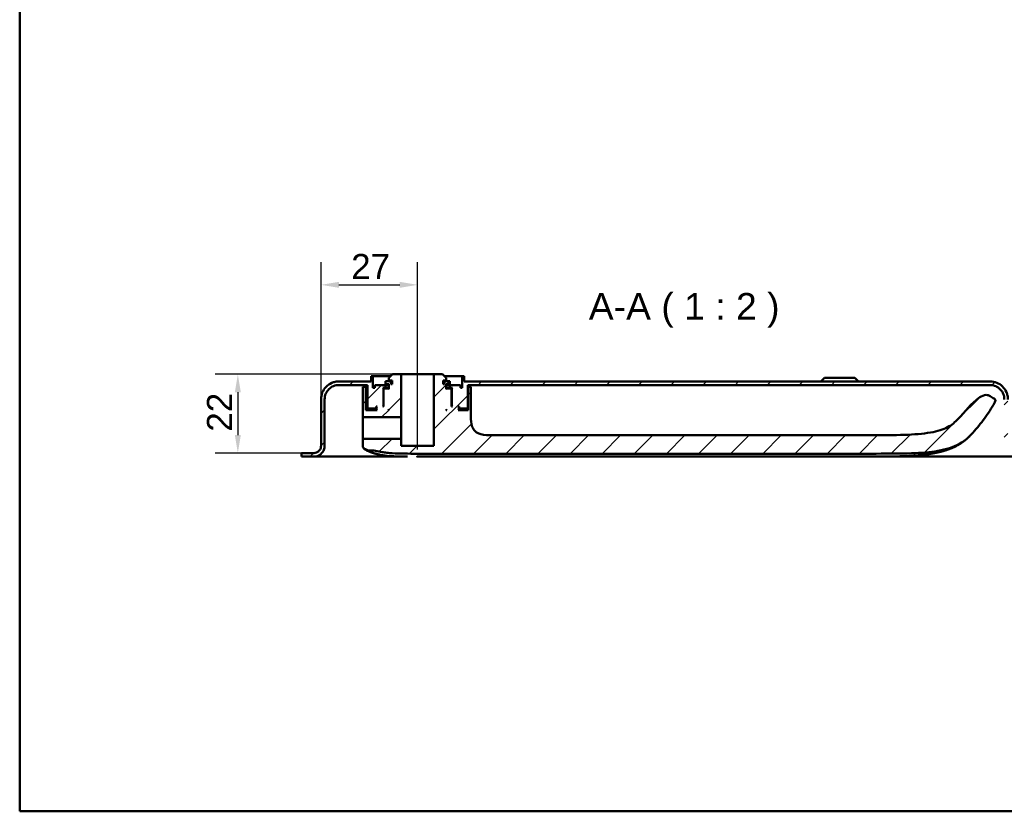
# Model space of a CAD drawing. Header units: millimetres. Extents: x 20 to 833, y 20 to 574.
# Tile 1 of 12: x 20 to 295, y 20 to 241. Entities that reach past the tile are written whole.
import ezdxf

# ---------------------------------------------------------------- set-up
doc = ezdxf.new("R2010")
doc.units = ezdxf.units.MM
doc.header["$LTSCALE"] = 2
for name, color, linetype, lineweight in [('Bemaßungen(DIN)', 7, 'Continuous', 25), ('Mittellinie(DIN)', 7, 'Continuous', 25), ('Sichtbare Kanten(DIN)', 7, 'Continuous', 50), ('Skizziergeometrie(DIN)', 7, 'Continuous', 50), ('Symbole(DIN)', 7, 'Continuous', 25)]:
    doc.layers.add(name, color=color, linetype=linetype, lineweight=lineweight)
doc.layers.add('Schraffur', color=179, linetype='Continuous', lineweight=9, true_color=0x1e1e47)
doc.styles.add('Aktuell-DINGroßer Text', font='arial.ttf')
doc.styles.add('STANDARD-DIN~0', font='arial.ttf')
doc.dimstyles.new('CAD-LAN', dxfattribs={"dimscale": 2, "dimtxt": 3.5, "dimasz": 2.5, "dimexe": 3.175, "dimexo": 0, "dimgap": 0.8, "dimtad": 1, "dimrnd": 1e-08, "dimtxsty": 'STANDARD-DIN~0', "dimcen": 0.09, "dimdle": 10, "dimclrd": 250, "dimclre": 250, "dimclrt": 250, "dimadec": 0, "dimazin": 2, "dimtfac": 1, "dimtmove": 0, "dimatfit": 3, "dimfxl": 1, "dimtolj": 1, "dimtzin": 0, "dimlwd": 25, "dimlwe": 25, "dimarcsym": 0})

# ---------------------------------------------------------------- blocks, each defined once
blk = doc.blocks.new('Ränder Standardrahmen')
at = {"layer": 'Skizziergeometrie(DIN)', "flags": 128}
blk.add_lwpolyline([(10, 10), (10, 287), (410, 287), (410, 10), (10, 10)], dxfattribs=at)
blk = doc.blocks.new('*D24')
at = {"layer": 'Bemaßungen(DIN)', "color": 250, "linetype": 'Continuous', "lineweight": 25, "true_color": 0x3f3f3f, "transparency": 16777216}
for p, q in [((104.23, 135.13), (104.23, 173.48)), ((131.23, 147.13), (131.23, 173.48)), ((109.23, 167.13), (126.23, 167.13))]:
    blk.add_line(p, q, dxfattribs=at)
at = {"layer": 'Bemaßungen(DIN)', "color": 250, "linetype": 'Continuous', "true_color": 0x3f3f3f, "transparency": 16777216}
for points in [[(109.23, 167.97), (109.23, 166.3), (104.23, 167.13)], [(126.23, 167.97), (126.23, 166.3), (131.23, 167.13)]]:
    blk.add_solid(points, dxfattribs=at)
at = {"layer": 'Defpoints', "color": 0, "linetype": 'Continuous', "transparency": 16777216}
for p in [(131.23, 167.13), (131.23, 147.13), (104.23, 135.13)]:
    blk.add_point(p, dxfattribs=at)
at = {"layer": 'Bemaßungen(DIN)', "color": 250, "linetype": 'Continuous', "lineweight": 25, "true_color": 0x3f3f3f, "transparency": 16777216, "insert": (112.66, 175.76), "char_height": 7, "attachment_point": 1, "style": 'STANDARD-DIN~0'}
blk.add_mtext('\\A1;27', dxfattribs=at)
blk = doc.blocks.new('*D25')
at = {"layer": 'Bemaßungen(DIN)', "color": 250, "linetype": 'Continuous', "lineweight": 25, "true_color": 0x3f3f3f, "transparency": 16777216}
for p, q in [((124.23, 142.13), (74.63, 142.13)), ((80.98, 137.13), (80.98, 125.13)), ((100.98, 120.13), (74.63, 120.13))]:
    blk.add_line(p, q, dxfattribs=at)
at = {"layer": 'Bemaßungen(DIN)', "color": 250, "linetype": 'Continuous', "true_color": 0x3f3f3f, "transparency": 16777216}
for points in [[(80.15, 137.13), (81.81, 137.13), (80.98, 142.13)], [(80.15, 125.13), (81.81, 125.13), (80.98, 120.13)]]:
    blk.add_solid(points, dxfattribs=at)
at = {"layer": 'Defpoints', "color": 0, "linetype": 'Continuous', "transparency": 16777216}
for p in [(124.23, 142.13), (80.98, 120.13), (100.98, 120.13)]:
    blk.add_point(p, dxfattribs=at)
at = {"layer": 'Bemaßungen(DIN)', "color": 250, "linetype": 'Continuous', "lineweight": 25, "true_color": 0x3f3f3f, "transparency": 16777216, "insert": (72.35, 126.1), "char_height": 7, "attachment_point": 1, "rotation": 90, "style": 'STANDARD-DIN~0'}
blk.add_mtext('\\A1;22', dxfattribs=at)

msp = doc.modelspace()

# ---------------------------------------------------------------- hatches: boundary and pattern name
at = {"layer": 'Schraffur'}
h = msp.add_hatch(dxfattribs=at)
h.set_pattern_fill('ANSI31', color=256, scale=50.8, style=0)
h.set_pattern_definition([(45, (0, 0), (-4.49013, 4.49013), [])])
edge = h.paths.add_edge_path()
edge.add_spline(control_points=[(286.456, 125.81), (287.603, 127.084), (288.678, 128.415), (290.696, 131.203), (291.631, 132.653), (292.492, 134.15)], knot_values=[-1.0323361, -1.0323361, -1.0323361, -1.0323361, -0.5182091, -0.5182091, -0.0000071, -0.0000071, -0.0000071, -0.0000071], degree=3, periodic=0)
edge.add_spline(control_points=[(292.492, 134.15), (292.579, 134.302), (292.667, 134.457), (292.731, 134.684), (292.742, 134.758), (292.734, 134.901), (292.717, 134.966), (292.649, 135.106), (292.593, 135.173), (292.419, 135.335), (292.279, 135.421), (292.141, 135.506)], knot_values=[-0.1747326, -0.1747326, -0.1747326, -0.1747326, -0.122642, -0.122642, -0.09872, -0.09872, -0.076506, -0.076506, -0.0486237, -0.0486237, -0.000008, -0.000008, -0.000008, -0.000008], degree=3, periodic=0)
edge.add_line((292.141, 135.506), (291.274, 136.036))
edge.add_spline(control_points=[(291.274, 136.036), (291.174, 136.097), (291.065, 136.163), (290.819, 136.273), (290.68, 136.32), (290.303, 136.376), (290.033, 136.376), (289.074, 136.138), (288.488, 135.788), (286.075, 134.14), (284.229, 131.607), (282.253, 129.571)], knot_values=[-1.2874361, -1.2874361, -1.2874361, -1.2874361, -1.2013746, -1.2013746, -1.1219386, -1.1219386, -1.0228769, -1.0228769, -0.8514442, -0.8514442, -0.0000003, -0.0000003, -0.0000003, -0.0000003], degree=3, periodic=0)
edge.add_spline(control_points=[(282.253, 129.571), (281.509, 128.804), (280.662, 128.02), (278.131, 126.708), (276.611, 126.213), (270.378, 125.122), (264.795, 125.122), (257.944, 125.122)], knot_values=[-4.1260149, -4.1260149, -4.1260149, -4.1260149, -3.0511221, -3.0511221, -2.0553656, -2.0553656, 0, 0, 0, 0], degree=3, periodic=0)
edge.add_line((257.944, 125.122), (152.093, 125.122))
edge.add_spline(control_points=[(152.093, 125.122), (150.965, 125.122), (149.883, 125.122), (148.5, 125.486), (148.086, 125.655), (147.367, 126.141), (147.08, 126.433), (146.562, 127.223), (146.387, 127.72), (146.093, 129.116), (146.093, 130.098), (146.093, 131.122)], knot_values=[-1.1173729, -1.1173729, -1.1173729, -1.1173729, -0.7826717, -0.7826717, -0.6296764, -0.6296764, -0.486522, -0.486522, -0.3073065, -0.3073065, 0, 0, 0, 0], degree=3, periodic=0)
edge.add_line((146.093, 131.122), (146.093, 138.634))
edge.add_line((146.093, 138.634), (145.391, 138.634))
edge.add_line((145.391, 138.634), (145.391, 132.134))
edge.add_line((145.391, 132.134), (142.53, 132.134))
edge.add_line((142.53, 132.134), (142.73, 132.334))
edge.add_line((142.73, 132.334), (142.73, 132.934))
edge.add_line((142.73, 132.934), (142.53, 133.134))
edge.add_line((142.53, 133.134), (142.83, 133.134))
edge.add_line((142.83, 133.134), (142.83, 132.634))
edge.add_line((142.83, 132.634), (142.93, 132.534))
edge.add_line((142.93, 132.534), (145.03, 132.534))
edge.add_line((145.03, 132.534), (145.23, 132.734))
edge.add_line((145.23, 132.734), (145.23, 139.134))
edge.add_line((145.23, 139.134), (291.23, 139.134))
edge.add_spline(control_points=[(291.23, 139.134), (291.508, 139.134), (291.785, 139.105), (292.321, 138.992), (292.578, 138.91), (293.308, 138.592), (293.745, 138.288), (294.465, 137.541), (294.747, 137.108), (295.132, 136.157), (295.23, 135.649), (295.23, 135.134)], knot_values=[-0.6314442, -0.6314442, -0.6314442, -0.6314442, -0.5478443, -0.5478443, -0.4667749, -0.4667749, -0.3085769, -0.3085769, -0.1547676, -0.1547676, 0, 0, 0, 0], degree=3, periodic=0)
edge.add_line((295.23, 135.134), (295.23, 122.134))
edge.add_spline(control_points=[(295.23, 122.134), (295.23, 121.925), (295.251, 121.717), (295.336, 121.315), (295.397, 121.122), (295.636, 120.575), (295.864, 120.247), (296.424, 119.707), (296.749, 119.496), (297.462, 119.207), (297.843, 119.134), (298.23, 119.134)], knot_values=[-0.4735831, -0.4735831, -0.4735831, -0.4735831, -0.4108832, -0.4108832, -0.3500812, -0.3500812, -0.2314327, -0.2314327, -0.1160757, -0.1160757, 0, 0, 0, 0], degree=3, periodic=0)
edge.add_line((298.23, 119.134), (312.73, 119.134))
edge.add_line((312.73, 119.134), (312.73, 120.134))
edge.add_line((312.73, 120.134), (298.229, 120.134))
edge.add_spline(control_points=[(298.229, 120.134), (298.09, 120.134), (297.952, 120.148), (297.684, 120.204), (297.555, 120.245), (297.19, 120.404), (296.972, 120.556), (296.612, 120.93), (296.471, 121.146), (296.278, 121.622), (296.23, 121.876), (296.23, 122.134)], knot_values=[-0.3157143, -0.3157143, -0.3157143, -0.3157143, -0.2739221, -0.2739221, -0.2333875, -0.2333875, -0.1542884, -0.1542884, -0.0773838, -0.0773838, 0, 0, 0, 0], degree=3, periodic=0)
edge.add_line((296.23, 122.134), (296.23, 135.134))
edge.add_spline(control_points=[(296.23, 135.134), (296.23, 135.481), (296.194, 135.827), (296.053, 136.498), (295.95, 136.819), (295.553, 137.732), (295.173, 138.277), (294.239, 139.177), (293.698, 139.53), (292.508, 140.011), (291.874, 140.134), (291.23, 140.134)], knot_values=[-0.7893052, -0.7893052, -0.7893052, -0.7893052, -0.6848053, -0.6848053, -0.5834686, -0.5834686, -0.3857211, -0.3857211, -0.1934595, -0.1934595, 0, 0, 0, 0], degree=3, periodic=0)
edge.add_line((291.23, 140.134), (144.23, 140.134))
edge.add_line((144.23, 140.134), (144.23, 141.634))
edge.add_line((144.23, 141.634), (143.73, 141.634))
edge.add_line((143.73, 141.634), (143.73, 138.334))
edge.add_line((143.73, 138.334), (143.23, 138.334))
edge.add_line((143.23, 138.334), (143.23, 139.134))
edge.add_line((143.23, 139.134), (140.23, 139.134))
edge.add_line((140.23, 139.134), (140.23, 138.334))
edge.add_line((140.23, 138.334), (140.98, 138.334))
edge.add_line((140.98, 138.334), (140.78, 138.134))
edge.add_line((140.78, 138.134), (140.78, 133.334))
edge.add_line((140.78, 133.334), (140.98, 133.134))
edge.add_line((140.98, 133.134), (140.73, 133.134))
edge.add_line((140.73, 133.134), (140.73, 137.934))
edge.add_line((140.73, 137.934), (140.53, 138.134))
edge.add_line((140.53, 138.134), (139.43, 138.134))
edge.add_line((139.43, 138.134), (139.23, 137.934))
edge.add_line((139.23, 137.934), (139.23, 139.334))
edge.add_line((139.23, 139.334), (140.246, 139.334))
edge.add_line((140.246, 139.334), (140.246, 140.234))
edge.add_line((140.246, 140.234), (138.744, 140.234))
edge.add_line((138.744, 140.234), (138.744, 139.334))
edge.add_line((138.744, 139.334), (138.33, 139.334))
edge.add_line((138.33, 139.334), (138.33, 140.434))
edge.add_line((138.33, 140.434), (139.23, 140.434))
edge.add_line((139.23, 140.434), (139.23, 141.134))
edge.add_line((139.23, 141.134), (138.23, 142.134))
edge.add_line((138.23, 142.134), (135.78, 142.134))
edge.add_line((135.78, 142.134), (135.78, 122.134))
edge.add_line((135.78, 122.134), (126.68, 122.134))
edge.add_line((126.68, 122.134), (126.68, 124.134))
edge.add_line((126.68, 124.134), (116.106, 124.134))
edge.add_spline(control_points=[(116.106, 124.134), (116.092, 124.134), (116.078, 124.132), (116.052, 124.127), (116.039, 124.123), (116.002, 124.107), (115.98, 124.091), (115.944, 124.054), (115.93, 124.032), (115.911, 123.985), (115.906, 123.96), (115.906, 123.934)], knot_values=[-0.0315719, -0.0315719, -0.0315719, -0.0315719, -0.0273918, -0.0273918, -0.0233382, -0.0233382, -0.0154284, -0.0154284, -0.0077381, -0.0077381, 0, 0, 0, 0], degree=3, periodic=0)
edge.add_line((115.906, 123.934), (115.906, 122.358))
edge.add_spline(control_points=[(115.906, 122.358), (115.906, 122.207), (115.906, 122.059), (115.942, 121.828), (115.967, 121.742), (116.05, 121.581), (116.108, 121.513), (116.312, 121.341), (116.485, 121.263), (116.666, 121.182)], knot_values=[-0.1648888, -0.1648888, -0.1648888, -0.1648888, -0.1216223, -0.1216223, -0.0914607, -0.0914607, -0.0593273, -0.0593273, -0.0000074, -0.0000074, -0.0000074, -0.0000074], degree=3, periodic=0)
edge.add_line((116.666, 121.182), (117.235, 120.925))
edge.add_spline(control_points=[(117.235, 120.925), (117.288, 120.901), (117.329, 120.883), (117.424, 120.864), (117.47, 120.866), (117.529, 120.868)], knot_values=[-0.0352044, -0.0352044, -0.0352044, -0.0352044, -0.0177737, -0.0177737, 0, 0, 0, 0], degree=3, periodic=0)
edge.add_spline(control_points=[(117.529, 120.868), (118.166, 120.888), (118.801, 120.822), (120.081, 120.618), (120.71, 120.48), (121.307, 120.377)], knot_values=[-0.3581126, -0.3581126, -0.3581126, -0.3581126, -0.1813191, -0.1813191, 0, 0, 0, 0], degree=3, periodic=0)
edge.add_spline(control_points=[(121.307, 120.377), (121.742, 120.302), (122.183, 120.241), (123.107, 120.136), (123.6, 120.094), (124.088, 120.063)], knot_values=[-0.279174, -0.279174, -0.279174, -0.279174, -0.1469208, -0.1469208, 0, 0, 0, 0], degree=3, periodic=0)
edge.add_spline(control_points=[(124.088, 120.063), (125.22, 119.99), (126.465, 119.967), (128.731, 119.947), (129.911, 119.949), (131.09, 119.949)], knot_values=[-0.6798684, -0.6798684, -0.6798684, -0.6798684, -0.3539335, -0.3539335, 0, 0, 0, 0], degree=3, periodic=0)
edge.add_line((131.09, 119.949), (257.944, 119.949))
edge.add_spline(control_points=[(257.944, 119.949), (265.821, 119.949), (271.39, 119.949), (278.242, 120.952), (280.251, 121.496), (284.125, 123.337), (285.393, 124.629), (286.456, 125.81)], knot_values=[-1.5083222, -1.5083222, -1.5083222, -1.5083222, -0.8447784, -0.8447784, -0.4766175, -0.4766175, 0, 0, 0, 0], degree=3, periodic=0)
h.paths.add_polyline_path([(139.23, 132.134), (139.23, 132.334), (139.43, 132.134)], flags=0)
edge = h.paths.add_edge_path()
edge.add_line((105.23, 122.134), (105.23, 135.134))
edge.add_spline(control_points=[(105.23, 135.134), (105.23, 135.412), (105.258, 135.689), (105.371, 136.225), (105.453, 136.482), (105.771, 137.212), (106.075, 137.648), (106.822, 138.368), (107.255, 138.651), (108.207, 139.036), (108.714, 139.134), (109.23, 139.134)], knot_values=[-0.6314442, -0.6314442, -0.6314442, -0.6314442, -0.5478443, -0.5478443, -0.4667749, -0.4667749, -0.3085769, -0.3085769, -0.1547676, -0.1547676, 0, 0, 0, 0], degree=3, periodic=0)
edge.add_line((109.23, 139.134), (117.23, 139.134))
edge.add_line((117.23, 139.134), (117.23, 132.734))
edge.add_line((117.23, 132.734), (117.43, 132.534))
edge.add_line((117.43, 132.534), (119.53, 132.534))
edge.add_line((119.53, 132.534), (119.63, 132.634))
edge.add_line((119.63, 132.634), (119.63, 133.134))
edge.add_line((119.63, 133.134), (119.93, 133.134))
edge.add_line((119.93, 133.134), (119.73, 132.934))
edge.add_line((119.73, 132.934), (119.73, 132.334))
edge.add_line((119.73, 132.334), (119.93, 132.134))
edge.add_line((119.93, 132.134), (116.79, 132.134))
edge.add_line((116.79, 132.134), (116.79, 138.634))
edge.add_line((116.79, 138.634), (115.906, 138.634))
edge.add_line((115.906, 138.634), (115.906, 130.333))
edge.add_spline(control_points=[(115.906, 130.333), (115.906, 130.319), (115.908, 130.306), (115.913, 130.279), (115.917, 130.266), (115.933, 130.229), (115.948, 130.208), (115.986, 130.172), (116.007, 130.158), (116.055, 130.138), (116.08, 130.133), (116.106, 130.133)], knot_values=[-0.0315719, -0.0315719, -0.0315719, -0.0315719, -0.0273922, -0.0273922, -0.0233389, -0.0233389, -0.0154291, -0.0154291, -0.0077385, -0.0077385, 0, 0, 0, 0], degree=3, periodic=0)
edge.add_line((116.106, 130.133), (126.68, 130.133))
edge.add_line((126.68, 130.133), (126.68, 142.134))
edge.add_line((126.68, 142.134), (124.23, 142.134))
edge.add_line((124.23, 142.134), (123.23, 141.134))
edge.add_line((123.23, 141.134), (123.23, 140.434))
edge.add_line((123.23, 140.434), (124.13, 140.434))
edge.add_line((124.13, 140.434), (124.13, 139.334))
edge.add_line((124.13, 139.334), (123.715, 139.334))
edge.add_line((123.715, 139.334), (123.715, 140.234))
edge.add_line((123.715, 140.234), (122.213, 140.234))
edge.add_line((122.213, 140.234), (122.213, 139.334))
edge.add_line((122.213, 139.334), (123.23, 139.334))
edge.add_line((123.23, 139.334), (123.23, 137.934))
edge.add_line((123.23, 137.934), (123.03, 138.134))
edge.add_line((123.03, 138.134), (121.93, 138.134))
edge.add_line((121.93, 138.134), (121.73, 137.934))
edge.add_line((121.73, 137.934), (121.73, 133.134))
edge.add_line((121.73, 133.134), (121.48, 133.134))
edge.add_line((121.48, 133.134), (121.68, 133.334))
edge.add_line((121.68, 133.334), (121.68, 138.134))
edge.add_line((121.68, 138.134), (121.48, 138.334))
edge.add_line((121.48, 138.334), (122.23, 138.334))
edge.add_line((122.23, 138.334), (122.23, 139.134))
edge.add_line((122.23, 139.134), (119.23, 139.134))
edge.add_line((119.23, 139.134), (119.23, 138.334))
edge.add_line((119.23, 138.334), (118.73, 138.334))
edge.add_line((118.73, 138.334), (118.73, 141.634))
edge.add_line((118.73, 141.634), (118.23, 141.634))
edge.add_line((118.23, 141.634), (118.23, 140.134))
edge.add_line((118.23, 140.134), (109.23, 140.134))
edge.add_spline(control_points=[(109.23, 140.134), (108.882, 140.134), (108.536, 140.098), (107.865, 139.957), (107.544, 139.854), (106.631, 139.457), (106.086, 139.077), (105.186, 138.143), (104.833, 137.602), (104.352, 136.412), (104.23, 135.778), (104.23, 135.134)], knot_values=[-0.7893052, -0.7893052, -0.7893052, -0.7893052, -0.6848053, -0.6848053, -0.5834686, -0.5834686, -0.3857211, -0.3857211, -0.1934595, -0.1934595, 0, 0, 0, 0], degree=3, periodic=0)
edge.add_line((104.23, 135.134), (104.23, 122.134))
edge.add_spline(control_points=[(104.23, 122.134), (104.23, 121.994), (104.215, 121.856), (104.159, 121.588), (104.118, 121.459), (103.959, 121.094), (103.807, 120.876), (103.433, 120.516), (103.217, 120.375), (102.741, 120.182), (102.488, 120.134), (102.23, 120.134)], knot_values=[-0.3157221, -0.3157221, -0.3157221, -0.3157221, -0.2739221, -0.2739221, -0.2333875, -0.2333875, -0.1542884, -0.1542884, -0.0773838, -0.0773838, -0.0000019, -0.0000019, -0.0000019, -0.0000019], degree=3, periodic=0)
edge.add_line((102.23, 120.134), (99.73, 120.134))
edge.add_line((99.73, 120.134), (99.73, 120.104))
edge.add_line((99.73, 120.104), (98.73, 120.104))
edge.add_line((98.73, 120.104), (98.73, 119.134))
edge.add_line((98.73, 119.134), (102.23, 119.134))
edge.add_spline(control_points=[(102.23, 119.134), (102.438, 119.134), (102.646, 119.155), (103.048, 119.239), (103.241, 119.301), (103.788, 119.539), (104.116, 119.768), (104.656, 120.328), (104.867, 120.653), (105.156, 121.366), (105.23, 121.747), (105.23, 122.134)], knot_values=[-0.4735831, -0.4735831, -0.4735831, -0.4735831, -0.4108832, -0.4108832, -0.3500812, -0.3500812, -0.2314327, -0.2314327, -0.1160757, -0.1160757, 0, 0, 0, 0], degree=3, periodic=0)
h.paths.add_polyline_path([(123.23, 132.334), (123.23, 132.134), (123.03, 132.134)], flags=0)

# ---------------------------------------------------------------- linework, layer by layer
at = {"layer": 'Mittellinie(DIN)', "linetype": 'Continuous'}
msp.add_line((131.23, 121.133), (131.23, 147.134), dxfattribs=at)
at = {"layer": 'Sichtbare Kanten(DIN)'}
for p, q in [((118.73, 141.634), (118.23, 141.634)), ((118.23, 141.634), (118.23, 140.134)), ((118.73, 138.334), (118.73, 141.634)), ((118.73, 141.634), (123.73, 141.634)), ((124.23, 142.134), (123.23, 141.134)), ((123.23, 141.134), (123.23, 140.434)), ((123.23, 140.434), (124.13, 140.434)), ((124.13, 140.434), (124.13, 139.334)), ((126.68, 142.134), (124.23, 142.134)), ((126.68, 130.133), (126.68, 142.134)), ((126.68, 142.134), (135.78, 142.134)), ((138.23, 142.134), (135.78, 142.134)), ((135.78, 142.134), (135.78, 122.134)), ((139.23, 141.134), (138.23, 142.134)), ((138.33, 139.334), (138.33, 140.434)), ((138.33, 140.434), (139.23, 140.434)), ((138.73, 141.634), (143.73, 141.634)), ((139.23, 140.434), (139.23, 141.134)), ((144.23, 141.634), (143.73, 141.634)), ((143.73, 141.634), (143.73, 138.334)), ((144.23, 140.134), (144.23, 141.634)), ((244.98, 141.134), (243.98, 140.134)), ((244.98, 141.134), (253.48, 141.134)), ((253.48, 141.134), (254.48, 140.134)), ((118.23, 140.134), (109.23, 140.134)), ((109.23, 139.134), (117.23, 139.134)), ((116.79, 138.634), (115.906, 138.634)), ((115.906, 138.634), (115.906, 130.333)), ((116.79, 132.134), (116.79, 138.634)), ((117.23, 138.634), (116.79, 138.634)), ((117.23, 139.134), (117.23, 132.734)), ((119.23, 138.334), (118.73, 138.334)), ((122.23, 139.134), (119.23, 139.134)), ((119.23, 139.134), (119.23, 138.334)), ((121.68, 138.134), (121.48, 138.334)), ((121.48, 138.334), (122.23, 138.334)), ((121.68, 133.334), (121.68, 138.134)), ((121.68, 138.134), (121.93, 138.134)), ((121.93, 138.134), (121.73, 137.934)), ((121.73, 137.934), (121.73, 133.134)), ((123.03, 138.134), (121.93, 138.134)), ((123.715, 140.234), (122.213, 140.234)), ((122.213, 140.234), (122.213, 139.334)), ((122.213, 139.334), (123.23, 139.334)), ((122.23, 138.334), (122.23, 139.134)), ((122.23, 139.134), (123.23, 139.134)), ((123.23, 138.334), (122.23, 138.334)), ((123.23, 137.934), (123.03, 138.134)), ((123.23, 138.134), (123.03, 138.134)), ((123.23, 139.334), (123.23, 137.934)), ((123.715, 139.334), (123.715, 140.234)), ((124.13, 140.234), (123.715, 140.234)), ((124.13, 139.334), (123.715, 139.334)), ((138.744, 140.234), (138.33, 140.234)), ((138.744, 139.334), (138.33, 139.334)), ((140.246, 140.234), (138.744, 140.234)), ((138.744, 140.234), (138.744, 139.334)), ((139.23, 137.934), (139.23, 139.334)), ((139.23, 139.334), (140.246, 139.334)), ((139.23, 139.134), (140.23, 139.134)), ((140.23, 138.334), (139.23, 138.334)), ((139.43, 138.134), (139.23, 137.934)), ((139.43, 138.134), (139.23, 138.134)), ((140.53, 138.134), (139.43, 138.134)), ((143.23, 139.134), (140.23, 139.134)), ((140.23, 139.134), (140.23, 138.334)), ((140.23, 138.334), (140.98, 138.334)), ((140.246, 139.334), (140.246, 140.234)), ((140.73, 137.934), (140.53, 138.134)), ((140.53, 138.134), (140.78, 138.134)), ((140.73, 133.134), (140.73, 137.934)), ((140.98, 138.334), (140.78, 138.134)), ((140.78, 138.134), (140.78, 133.334)), ((143.23, 138.334), (143.23, 139.134)), ((143.73, 138.334), (143.23, 138.334)), ((291.23, 140.134), (144.23, 140.134)), ((145.23, 132.734), (145.23, 139.134)), ((145.23, 139.134), (291.23, 139.134)), ((145.391, 138.634), (145.23, 138.634)), ((146.093, 138.634), (145.391, 138.634)), ((145.391, 138.634), (145.391, 132.134)), ((146.093, 131.122), (146.093, 138.634)), ((104.229, 122.134), (104.229, 135.134)), ((104.23, 135.134), (104.23, 122.134)), ((105.23, 122.134), (105.23, 135.134)), ((292.141, 135.506), (291.274, 136.036)), ((119.93, 132.134), (116.79, 132.134)), ((117.23, 132.734), (117.43, 132.534)), ((117.43, 132.534), (119.53, 132.534)), ((119.53, 132.534), (119.63, 132.634)), ((119.53, 132.534), (119.73, 132.534)), ((119.63, 132.634), (119.63, 133.134)), ((119.63, 133.134), (119.93, 133.134)), ((119.73, 132.634), (119.63, 132.634)), ((119.93, 133.134), (119.73, 132.934)), ((119.73, 132.934), (119.73, 132.334)), ((119.73, 132.334), (119.93, 132.134)), ((121.48, 133.134), (121.68, 133.334)), ((121.73, 133.134), (121.48, 133.134)), ((121.73, 133.334), (121.68, 133.334)), ((123.03, 132.134), (123.23, 132.334)), ((123.23, 132.134), (123.03, 132.134)), ((123.23, 132.334), (123.23, 132.134)), ((139.23, 132.134), (139.23, 132.334)), ((139.23, 132.334), (139.43, 132.134)), ((139.43, 132.134), (139.23, 132.134)), ((140.78, 133.334), (140.73, 133.334)), ((140.98, 133.134), (140.73, 133.134)), ((140.78, 133.334), (140.98, 133.134)), ((142.73, 132.934), (142.53, 133.134)), ((142.53, 133.134), (142.83, 133.134)), ((142.53, 132.134), (142.73, 132.334)), ((145.391, 132.134), (142.53, 132.134)), ((142.73, 132.334), (142.73, 132.934)), ((142.83, 132.634), (142.73, 132.634)), ((142.73, 132.534), (142.93, 132.534)), ((142.83, 133.134), (142.83, 132.634)), ((142.83, 132.634), (142.93, 132.534)), ((142.93, 132.534), (145.03, 132.534)), ((145.03, 132.534), (145.23, 132.734)), ((116.106, 130.133), (126.68, 130.133)), ((126.68, 130.133), (126.68, 127.134)), ((126.68, 127.134), (126.68, 124.134)), ((115.906, 123.934), (115.906, 122.358)), ((126.68, 124.134), (116.106, 124.134)), ((126.68, 122.134), (126.68, 124.134)), ((257.944, 125.122), (152.093, 125.122)), ((104.229, 122.134), (104.23, 122.134)), ((116.666, 121.182), (117.235, 120.925)), ((135.78, 122.134), (126.68, 122.134)), ((99.73, 120.104), (98.73, 120.104)), ((98.73, 120.104), (98.73, 119.134)), ((98.73, 119.134), (98.73, 120.104)), ((98.73, 119.134), (102.23, 119.134)), ((102.23, 120.134), (99.73, 120.134)), ((99.73, 120.134), (99.73, 120.104)), ((99.73, 120.134), (99.73, 120.104)), ((127.768, 119.134), (102.23, 119.134)), ((128.388, 119.134), (127.768, 119.134)), ((131.09, 119.949), (257.944, 119.949)), ((202.934, 119.134), (179.303, 119.134)), ((272.691, 119.134), (252.75, 119.134)), ((292.918, 119.134), (272.691, 119.134)), ((298.23, 119.134), (292.918, 119.134))]:
    msp.add_line(p, q, dxfattribs=at)
for points, degree, knots in [([(109.23, 140.134), (108.882, 140.134), (108.536, 140.098), (107.865, 139.957), (107.544, 139.854), (106.631, 139.457), (106.086, 139.077), (105.186, 138.143), (104.833, 137.602), (104.352, 136.412), (104.23, 135.778), (104.23, 135.134)], 3, [-0.78930523, -0.78930523, -0.78930523, -0.78930523, -0.68480532, -0.68480532, -0.58346864, -0.58346864, -0.38572109, -0.38572109, -0.19345948, -0.19345948, 0, 0, 0, 0]), ([(105.23, 135.134), (105.23, 135.412), (105.258, 135.689), (105.371, 136.225), (105.453, 136.482), (105.771, 137.212), (106.075, 137.648), (106.822, 138.368), (107.255, 138.651), (108.207, 139.036), (108.714, 139.134), (109.23, 139.134)], 3, [-0.63144419, -0.63144419, -0.63144419, -0.63144419, -0.54784426, -0.54784426, -0.46677491, -0.46677491, -0.30857687, -0.30857687, -0.15476759, -0.15476759, 0, 0, 0, 0]), ([(296.23, 135.134), (296.23, 135.481), (296.194, 135.827), (296.053, 136.498), (295.95, 136.819), (295.553, 137.732), (295.173, 138.277), (294.239, 139.177), (293.698, 139.53), (292.508, 140.011), (291.874, 140.134), (291.23, 140.134)], 3, [-0.78930523, -0.78930523, -0.78930523, -0.78930523, -0.68480532, -0.68480532, -0.58346864, -0.58346864, -0.38572109, -0.38572109, -0.19345948, -0.19345948, 0, 0, 0, 0]), ([(291.23, 139.134), (291.508, 139.134), (291.785, 139.105), (292.321, 138.992), (292.578, 138.91), (293.308, 138.592), (293.745, 138.288), (294.465, 137.541), (294.747, 137.108), (295.132, 136.157), (295.23, 135.649), (295.23, 135.134)], 3, [-0.63144419, -0.63144419, -0.63144419, -0.63144419, -0.54784426, -0.54784426, -0.46677491, -0.46677491, -0.30857687, -0.30857687, -0.15476759, -0.15476759, 0, 0, 0, 0]), ([(291.274, 136.036), (291.174, 136.097), (291.065, 136.163), (290.819, 136.273), (290.68, 136.32), (290.303, 136.376), (290.033, 136.376), (289.074, 136.138), (288.488, 135.788), (286.075, 134.14), (284.229, 131.607), (282.253, 129.571)], 3, [-1.2874361, -1.2874361, -1.2874361, -1.2874361, -1.2013746, -1.2013746, -1.1219386, -1.1219386, -1.0228769, -1.0228769, -0.8514442, -0.8514442, -0.0000003, -0.0000003, -0.0000003, -0.0000003]), ([(292.492, 134.15), (292.579, 134.302), (292.667, 134.457), (292.731, 134.684), (292.742, 134.758), (292.734, 134.901), (292.717, 134.966), (292.649, 135.106), (292.593, 135.173), (292.419, 135.335), (292.279, 135.421), (292.141, 135.506)], 3, [-0.17473264, -0.17473264, -0.17473264, -0.17473264, -0.12264195, -0.12264195, -0.09871995, -0.09871995, -0.07650599, -0.07650599, -0.04862372, -0.04862372, -0.00000804, -0.00000804, -0.00000804, -0.00000804]), ([(292.141, 135.506), (292.284, 135.418), (292.432, 135.33), (292.588, 135.174), (292.623, 135.134), (292.68, 135.046), (292.703, 134.997), (292.733, 134.896), (292.739, 134.843), (292.736, 134.684), (292.705, 134.577), (292.638, 134.419), (292.608, 134.359), (292.571, 134.29), (292.562, 134.275), (292.543, 134.24), (292.532, 134.221), (292.518, 134.196), (292.514, 134.189), (292.507, 134.177), (292.505, 134.173), (292.501, 134.166), (292.499, 134.164), (292.497, 134.16), (292.496, 134.158), (292.495, 134.155), (292.494, 134.154), (292.493, 134.152), (292.492, 134.151), (292.492, 134.15)], 3, [0, 0, 0, 0, 0.05051559, 0.05051559, 0.06623846, 0.06623846, 0.08204345, 0.08204345, 0.09788017, 0.09788017, 0.12993928, 0.12993928, 0.14980794, 0.14980794, 0.15559386, 0.15559386, 0.16491787, 0.16491787, 0.16962555, 0.16962555, 0.171964, 0.171964, 0.17317906, 0.17317906, 0.1738357, 0.1738357, 0.17419008, 0.17419008, 0.17455971, 0.17455971, 0.17455971, 0.17455971]), ([(286.456, 125.81), (287.603, 127.084), (288.678, 128.415), (290.696, 131.203), (291.631, 132.653), (292.492, 134.15)], 3, [-1.0323361, -1.0323361, -1.0323361, -1.0323361, -0.5182091, -0.5182091, -0.0000071, -0.0000071, -0.0000071, -0.0000071]), ([(115.906, 130.333), (115.906, 130.319), (115.908, 130.306), (115.913, 130.279), (115.917, 130.266), (115.933, 130.229), (115.948, 130.208), (115.986, 130.172), (116.007, 130.158), (116.055, 130.138), (116.08, 130.133), (116.106, 130.133)], 3, [-0.031571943, -0.031571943, -0.031571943, -0.031571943, -0.027392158, -0.027392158, -0.023338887, -0.023338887, -0.015429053, -0.015429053, -0.007738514, -0.007738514, 0, 0, 0, 0]), ([(115.93, 127.134), (115.93, 127.551), (115.928, 128.182), (115.923, 128.924), (115.918, 129.41), (115.913, 129.812), (115.909, 130.109), (115.907, 130.292), (115.906, 130.333), (115.906, 130.333)], 3, [0, 0, 0, 0, 0.12296015, 0.18444022, 0.2459203, 0.30740037, 0.36888044, 0.43036052, 0.49150589, 0.49150589, 0.49150589, 0.49150589]), ([(152.093, 125.122), (150.965, 125.122), (149.883, 125.122), (148.5, 125.486), (148.086, 125.655), (147.367, 126.141), (147.08, 126.433), (146.562, 127.223), (146.387, 127.72), (146.093, 129.116), (146.093, 130.098), (146.093, 131.122)], 3, [-1.1173729, -1.1173729, -1.1173729, -1.1173729, -0.7826717, -0.7826717, -0.6296764, -0.6296764, -0.486522, -0.486522, -0.3073065, -0.3073065, 0, 0, 0, 0]), ([(282.253, 129.571), (281.509, 128.804), (280.662, 128.02), (278.131, 126.708), (276.611, 126.213), (270.378, 125.122), (264.795, 125.122), (257.944, 125.122)], 3, [-4.1260149, -4.1260149, -4.1260149, -4.1260149, -3.0511221, -3.0511221, -2.0553656, -2.0553656, 0, 0, 0, 0]), ([(115.906, 123.934), (115.906, 123.934), (115.907, 123.975), (115.909, 124.159), (115.913, 124.456), (115.918, 124.857), (115.923, 125.344), (115.928, 126.085), (115.93, 126.716), (115.93, 127.134)], 3, [0.49214697, 0.49214697, 0.49214697, 0.49214697, 0.5533206, 0.61480065, 0.6762807, 0.73776075, 0.7992408, 0.86072085, 0.98368095, 0.98368095, 0.98368095, 0.98368095]), ([(116.106, 124.134), (116.092, 124.134), (116.078, 124.132), (116.052, 124.127), (116.039, 124.123), (116.002, 124.107), (115.98, 124.091), (115.944, 124.054), (115.93, 124.032), (115.911, 123.985), (115.906, 123.96), (115.906, 123.934)], 3, [-0.031571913, -0.031571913, -0.031571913, -0.031571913, -0.0273918, -0.0273918, -0.023338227, -0.023338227, -0.015428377, -0.015428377, -0.007738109, -0.007738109, 0, 0, 0, 0]), ([(257.944, 119.949), (265.821, 119.949), (271.39, 119.949), (278.242, 120.952), (280.251, 121.496), (284.125, 123.337), (285.393, 124.629), (286.456, 125.81)], 3, [-1.5083222, -1.5083222, -1.5083222, -1.5083222, -0.8447784, -0.8447784, -0.4766175, -0.4766175, 0, 0, 0, 0]), ([(257.944, 119.134), (258.321, 119.134), (259.076, 119.135), (260.209, 119.135), (261.72, 119.138), (263.61, 119.154), (265.5, 119.186), (267.391, 119.244), (269.28, 119.335), (271.165, 119.472), (273.045, 119.665), (274.915, 119.932), (276.771, 120.29), (278.601, 120.765), (280.386, 121.384), (282.441, 122.337), (284.026, 123.39), (285.174, 124.417), (285.959, 125.258), (286.456, 125.81)], 5, [0, 0, 0, 0, 0, 0, 0.188639, 0.3776471, 0.5666552, 0.7556633, 0.9446714, 1.1336795, 1.3226876, 1.5116957, 1.7007038, 1.8897119, 2.07872, 2.2677281, 2.4567361, 2.6457442, 3.0237604, 3.0237604, 3.0237604, 3.0237604, 3.0237604, 3.0237604]), ([(104.23, 122.134), (104.23, 121.994), (104.215, 121.856), (104.159, 121.588), (104.118, 121.459), (103.959, 121.094), (103.807, 120.876), (103.433, 120.516), (103.217, 120.375), (102.741, 120.182), (102.488, 120.134), (102.23, 120.134)], 3, [-0.31572209, -0.31572209, -0.31572209, -0.31572209, -0.27392213, -0.27392213, -0.23338746, -0.23338746, -0.15428844, -0.15428844, -0.07738379, -0.07738379, -0.00000194, -0.00000194, -0.00000194, -0.00000194]), ([(102.23, 119.134), (102.438, 119.134), (102.646, 119.155), (103.048, 119.239), (103.241, 119.301), (103.788, 119.539), (104.116, 119.768), (104.656, 120.328), (104.867, 120.653), (105.156, 121.366), (105.23, 121.747), (105.23, 122.134)], 3, [-0.47358314, -0.47358314, -0.47358314, -0.47358314, -0.41088319, -0.41088319, -0.35008119, -0.35008119, -0.23143265, -0.23143265, -0.11607569, -0.11607569, 0, 0, 0, 0]), ([(115.906, 122.358), (115.906, 122.207), (115.906, 122.059), (115.942, 121.828), (115.967, 121.742), (116.05, 121.581), (116.108, 121.513), (116.312, 121.341), (116.485, 121.263), (116.666, 121.182)], 3, [-0.1648888, -0.1648888, -0.1648888, -0.1648888, -0.12162228, -0.12162228, -0.09146067, -0.09146067, -0.0593273, -0.0593273, -0.00000738, -0.00000738, -0.00000738, -0.00000738]), ([(118.581, 120.203), (118.483, 120.235), (118.387, 120.267), (117.995, 120.403), (117.724, 120.508), (117.21, 120.727), (116.984, 120.837), (116.473, 121.119), (116.276, 121.302), (116.123, 121.495), (116.131, 121.486), (116.087, 121.544), (116.086, 121.545), (116.073, 121.561)], 3, [0.9123892, 0.9123892, 0.9123892, 0.9123892, 0.9497568, 0.9497568, 1.0715078, 1.0715078, 1.2223249, 1.2223249, 1.51461, 1.51461, 1.8291708, 1.8291708, 2.2485694, 2.2485694, 2.2485694, 2.2485694]), ([(117.235, 120.925), (117.288, 120.901), (117.329, 120.883), (117.424, 120.864), (117.47, 120.866), (117.529, 120.868)], 3, [-0.035204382, -0.035204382, -0.035204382, -0.035204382, -0.017773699, -0.017773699, -0.000000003, -0.000000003, -0.000000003, -0.000000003]), ([(117.529, 120.868), (118.166, 120.888), (118.801, 120.822), (120.081, 120.618), (120.71, 120.48), (121.306, 120.377)], 3, [-0.35811259, -0.35811259, -0.35811259, -0.35811259, -0.18131912, -0.18131912, 0, 0, 0, 0]), ([(118.232, 120.325), (118.359, 120.278), (118.661, 120.172), (119.102, 120.033), (119.62, 119.894), (120.182, 119.766), (120.538, 119.693), (120.641, 119.673)], 5, [19.29728714, 19.29728714, 19.29728714, 19.29728714, 19.29728714, 19.29728714, 19.41438271, 19.54730419, 19.60041559, 19.60041559, 19.60041559, 19.60041559, 19.60041559, 19.60041559]), ([(127.285, 119.143), (127.279, 119.144), (127.272, 119.144), (127.213, 119.144), (127.159, 119.145), (126.821, 119.149), (126.535, 119.153), (125.49, 119.174), (124.729, 119.201), (123.163, 119.304), (122.352, 119.387), (121.034, 119.591), (120.511, 119.692), (120.015, 119.807)], 3, [0.00817974, 0.00817974, 0.00817974, 0.00817974, 0.01005578, 0.01005578, 0.02609863, 0.02609863, 0.11166158, 0.11166158, 0.33990077, 0.33990077, 0.58274555, 0.58274555, 0.74497816, 0.74497816, 0.74497816, 0.74497816]), ([(121.307, 120.377), (121.742, 120.302), (122.183, 120.241), (123.107, 120.136), (123.6, 120.094), (124.088, 120.063)], 3, [-0.27917395, -0.27917395, -0.27917395, -0.27917395, -0.14692081, -0.14692081, 0, 0, 0, 0]), ([(124.088, 120.063), (125.22, 119.99), (126.465, 119.967), (128.731, 119.947), (129.911, 119.949), (131.09, 119.949)], 3, [-0.67986841, -0.67986841, -0.67986841, -0.67986841, -0.35393347, -0.35393347, 0, 0, 0, 0]), ([(131.085, 119.134), (131.092, 119.134), (134.238, 119.134), (140.573, 119.134), (150.128, 119.134), (162.805, 119.134), (178.656, 119.134), (194.523, 119.134), (210.376, 119.134), (224.642, 119.134), (237.333, 119.135), (246.847, 119.134), (253.187, 119.135), (256.358, 119.134), (257.944, 119.134)], 5, [20.6437384, 20.6437384, 20.6437384, 20.6437384, 20.6437384, 20.6437384, 20.6474288, 22.2330696, 23.8187104, 25.4043512, 26.989992, 28.5756328, 30.1612736, 31.7469144, 32.5397348, 33.3329244, 33.3329244, 33.3329244, 33.3329244, 33.3329244, 33.3329244])]:
    msp.add_open_spline(points, degree=degree, knots=knots, dxfattribs=at)

# ---------------------------------------------------------------- block references
at = {"xscale": 2, "yscale": 2, "zscale": 2}
msp.add_blockref('Ränder Standardrahmen', (0, 0), dxfattribs=at)

# ---------------------------------------------------------------- texts
at = {"layer": 'Symbole(DIN)', "color": 7, "insert": (179.078, 155.134), "char_height": 7.4676, "attachment_point": 7, "style": 'Aktuell-DINGroßer Text'}
msp.add_mtext('A-A ( 1 : 2 )', dxfattribs=at)

# ---------------------------------------------------------------- dimensions: what is measured, and where the dimension line sits
at = {"layer": 'Bemaßungen(DIN)', "color": 250, "linetype": 'Continuous', "lineweight": 25, "true_color": 0x3f3f3f}
for base, p1, p2, angle, picture, middle in [((131.23, 167.134), (104.23, 135.134), (131.23, 147.134), 180, '*D24', (117.73, 167.134)), ((80.98, 120.134), (124.23, 142.134), (100.98, 120.134), 90, '*D25', (80.98, 131.134))]:
    dim = msp.add_linear_dim(base=base, p1=p1, p2=p2, angle=angle, dimstyle='CAD-LAN', override={"dimgap": 0.8, "dimdec": 2, "dimtol": 0, "dimlim": 0, "dimtp": 0, "dimtm": 0, "dimtdec": 2, "dimtofl": 0, "dimatfit": 1}, dxfattribs=at)
    dim.commit()
    dim.dimension.update_dxf_attribs({"geometry": picture, "text_midpoint": middle, "dimtype": 160})

doc.saveas('drawing.dxf')
